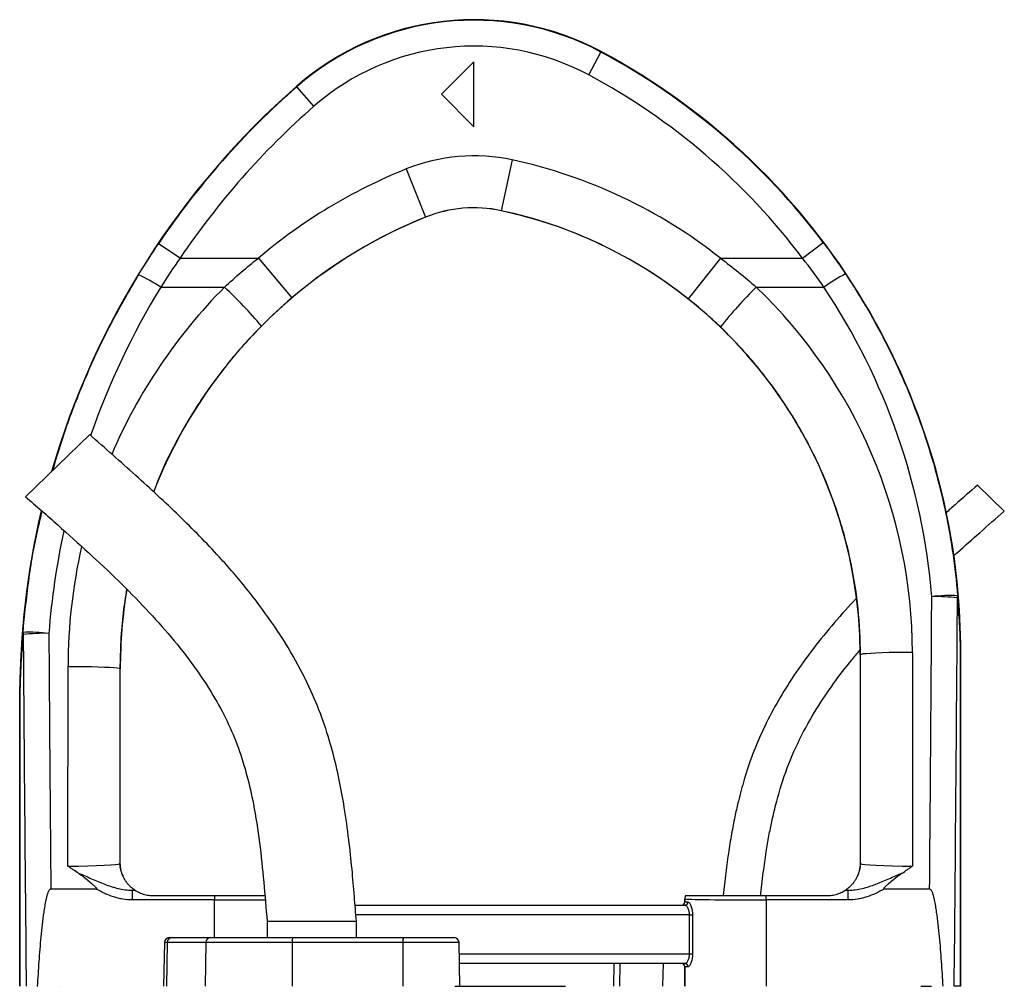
# Model space of a CAD drawing. Header units: millimetres. Extents: x 1756 to 3778, y 764 to 5009.
# Tile 12 of 12: x 2636 to 3243, y 4413 to 5009. Entities that reach past the tile are written whole.
import ezdxf

# ---------------------------------------------------------------- set-up
doc = ezdxf.new("R2010")
doc.units = ezdxf.units.MM
doc.header["$LTSCALE"] = 2

msp = doc.modelspace()

# ---------------------------------------------------------------- linework, layer by layer
at = {"color": 7, "linetype": 'Continuous', "lineweight": 25}
for p, q in [((2986.95, 4974.85), (2994.51, 4988.95)), ((2994.51, 4988.95), (2994.65, 4989.22)), ((2916.23, 4982.91), (2896.23, 4962.91)), ((2916.23, 4942.91), (2916.23, 4982.91)), ((2807.08, 4967.59), (2806.89, 4967.81)), ((2817.62, 4955.55), (2807.08, 4967.59)), ((2896.23, 4962.91), (2916.23, 4942.91)), ((2939.75, 4922.44), (2933.03, 4891.15)), ((2874.47, 4916.86), (2886.4, 4887.17)), ((2886.4, 4887.17), (2886.41, 4887.15)), ((2933.03, 4891.15), (2933.03, 4891.13)), ((2735.07, 4861.85), (2721.8, 4870.79)), ((3118.75, 4861.85), (3131.53, 4871.48)), ((2735.07, 4861.85), (2783.32, 4861.85)), ((2783.32, 4861.85), (2804.03, 4837.47)), ((3068.1, 4861.85), (3048.22, 4836.79)), ((3068.1, 4861.85), (3118.75, 4861.85)), ((2723.16, 4843.98), (2762.45, 4843.98)), ((3090.23, 4843.98), (3131.93, 4843.98)), ((2679.36, 4753.08), (2639.86, 4714.8)), ((3243.1, 4705.93), (3226.59, 4721.94)), ((3186.43, 4618.8), (3186.54, 4487.06)), ((3216.1, 4412.91), (3216.1, 4619.05)), ((3216.11, 4619.05), (3216.23, 4619.05)), ((3216.11, 4619.05), (3216.11, 4412.91)), ((3216.23, 4412.91), (3216.23, 4619.05)), ((3154.44, 4617.37), (3154.23, 4617.37)), ((3154.23, 4617.37), (3154.23, 4488.91)), ((3154.54, 4488.6), (3154.44, 4617.37)), ((2665.92, 4487.06), (2666.01, 4610.19)), ((2698.01, 4608.76), (2697.92, 4488.6)), ((2698.01, 4608.76), (2698.23, 4608.76)), ((2698.23, 4488.91), (2698.23, 4608.76)), ((2636.35, 4591.6), (2636.23, 4591.6)), ((2636.23, 4591.6), (2636.23, 4412.91)), ((2636.35, 4591.6), (2636.35, 4412.91)), ((2636.35, 4412.91), (2636.35, 4591.6)), ((2697.92, 4488.6), (2698.23, 4488.91)), ((3154.23, 4488.91), (3154.54, 4488.6)), ((2683.44, 4472.91), (2655.4, 4472.91)), ((3197.06, 4472.91), (3169.01, 4472.91)), ((2705.56, 4472.14), (2705.56, 4466.14)), ((2705.56, 4472.14), (2707.33, 4472.14)), ((2718.23, 4468.91), (2756.22, 4468.91)), ((2756.22, 4468.91), (2756.22, 4466.14)), ((3046.24, 4466.9), (3046.23, 4466.91)), ((3046.23, 4466.91), (3046.23, 4464.91)), ((3046.24, 4464.91), (3046.24, 4466.9)), ((3096.23, 4466.14), (3096.23, 4468.91)), ((3096.23, 4468.91), (3134.23, 4468.91)), ((3145.13, 4472.14), (3146.9, 4472.14)), ((3146.9, 4466.14), (3146.9, 4472.14)), ((2756.22, 4466.14), (2705.56, 4466.14)), ((2842.95, 4462.91), (3046.15, 4462.91)), ((3046.23, 4464.91), (3046.24, 4464.91)), ((3046.24, 4464.91), (3048.08, 4464.91)), ((3146.9, 4466.14), (3096.23, 4466.14)), ((3096.23, 4466.14), (3096.23, 4412.91)), ((3049.12, 4456.91), (3050.93, 4456.91)), ((3049.12, 4432.91), (3049.12, 4456.91)), ((3050.93, 4456.91), (3050.93, 4432.91)), ((2788.73, 4452.91), (2788.73, 4442.91)), ((2816.23, 4452.91), (2788.73, 4452.91)), ((2843.73, 4452.91), (2816.23, 4452.91)), ((2843.73, 4442.91), (2843.73, 4452.91)), ((2728.42, 4442.91), (2730.02, 4442.91)), ((2730.02, 4442.91), (2753.71, 4442.91)), ((2753.71, 4442.91), (2804.67, 4442.91)), ((2804.67, 4442.91), (2872.9, 4442.91)), ((2872.9, 4442.91), (2904.04, 4442.91)), ((2725.42, 4439.96), (2724.94, 4412.91)), ((2727.2, 4439.96), (2726.75, 4412.91)), ((2750.89, 4439.96), (2727.2, 4439.96)), ((2750.89, 4439.96), (2750.45, 4412.91)), ((2804.15, 4439.96), (2750.89, 4439.96)), ((2804.15, 4439.96), (2804.07, 4412.91)), ((2872.38, 4439.96), (2804.15, 4439.96)), ((2872.38, 4439.96), (2872.3, 4412.91)), ((2907.51, 4412.91), (2907.04, 4439.96)), ((3049.12, 4432.91), (3050.93, 4432.91)), ((3046.15, 4426.91), (2907.27, 4426.91)), ((3002.51, 4426.91), (3002.26, 4412.91)), ((3046.24, 4424.91), (3046.23, 4424.91)), ((3046.23, 4424.91), (3046.23, 4412.91)), ((3046.24, 4412.91), (3046.24, 4424.91)), ((3048.08, 4424.91), (3046.24, 4424.91)), ((2640.18, 4412.91), (2640.2, 4412.91)), ((2647.06, 4412.91), (2647.28, 4412.91)), ((2661.25, 4412.91), (2661.26, 4412.91)), ((2904.36, 4412.91), (2972.64, 4412.91)), ((3191.65, 4412.91), (3198.28, 4412.91)), ((3216.1, 4412.91), (3212.22, 4412.91)), ((3216.11, 4412.91), (3216.1, 4412.91))]:
    msp.add_line(p, q, dxfattribs=at)
at = {"color": 8, "linetype": 'Continuous', "lineweight": 25}
for p, q in [((2756.22, 4442.91), (2756.22, 4466.14)), ((3049.12, 4456.91), (2843.41, 4456.91)), ((2727.2, 4439.96), (2725.42, 4439.96)), ((2907.04, 4439.96), (2872.38, 4439.96)), ((2907.16, 4432.91), (3049.12, 4432.91)), ((3006.11, 4426.91), (3005.9, 4412.91)), ((3032.74, 4426.91), (3032.52, 4412.91))]:
    msp.add_line(p, q, dxfattribs=at)
at = {"color": 7, "linetype": 'Continuous', "lineweight": 25, "flags": 128}
for points in [[(3186.43, 4618.8), (3181.48, 4618.78), (3176.65, 4618.73), (3172.05, 4618.64), (3167.8, 4618.52), (3164, 4618.37), (3160.74, 4618.2), (3158.1, 4618.01), (3156.14, 4617.81), (3154.91, 4617.59), (3154.44, 4617.37)], [(2666.01, 4610.19), (2670.97, 4610.17), (2675.8, 4610.12), (2680.39, 4610.03), (2684.64, 4609.91), (2688.44, 4609.77), (2691.71, 4609.6), (2694.35, 4609.41), (2696.31, 4609.2), (2697.54, 4608.99), (2698.01, 4608.76)]]:
    msp.add_lwpolyline(points, dxfattribs=at)
at = {"color": 7, "linetype": 'Continuous', "lineweight": 25}
for centre, radius, start, end in [((2916.23, 4842.91), 166, 61.80714, 131.19948), ((2916.23, 4842.91), 165.7, 61.80714, 131.19948), ((2916.23, 4842.91), 149.7, 61.80714, 131.19948), ((2796.23, 4619.05), 419.7, 36.97436, 61.80714), ((2796.23, 4619.05), 420, 0, 61.80714), ((2796.23, 4619.05), 403.7, 36.97436, 61.80714), ((3136.23, 4591.6), 500, 131.19948, 163.89661), ((3136.23, 4591.6), 499.7, 131.19948, 146.03294), ((3136.23, 4591.6), 483.7, 131.19948, 146.03294), ((2916.23, 4812.91), 112.02, 77.87765, 111.88391), ((2874.23, 4617.37), 312.02, 51.5862, 77.87765), ((2998.23, 4608.76), 332.02, 111.88391, 130.33548), ((2916.23, 4812.91), 80.03, 77.87765, 111.88391), ((2916.23, 4812.91), 80, 77.87765, 111.88391), ((2998.23, 4608.76), 300, 111.88391, 158.7279), ((2998.23, 4608.76), 300.03, 111.88391, 130.33548), ((2874.23, 4617.37), 280.03, 51.5862, 77.87765), ((2874.23, 4617.37), 280, 0, 77.87765), ((2664.77, 4755.21), 106.25, 56.6663, 65.1068), ((3195.4, 4755.55), 108.85, 117.44383, 125.66887), ((2575.52, 4643.95), 273.78, 40.0234, 46.93739), ((3287.36, 4643.64), 281.06, 134.53798, 141.27768), ((3136.23, 4591.6), 500, 166.75971, 180), ((2998.23, 4608.76), 300, 170.67014, 180), ((3209.92, 4560.21), 93.66, 87.30057, 97.07259), ((3200.86, 4532.2), 120.98, 83.65792, 91.17253), ((3209.3, 4653.49), 5.04, 347.99738, 3.13471), ((2642.73, 4630.88), 4.47, 177.25237, 193.60855), ((2643.03, 4537.56), 93.65, 83.13892, 92.91333), ((2651.81, 4508.33), 122.24, 88.8712, 96.30252), ((2713.92, 4488.6), 16, 180.01847, 209.12583), ((3138.54, 4488.6), 16, 330.87417, 359.98153), ((2718.23, 4488.91), 20, 236.73632, 236.98128), ((3052.24, 4466.9), 6, 160.36464, 179.98206), ((3134.23, 4488.91), 20, 303.01872, 303.26368), ((3044.24, 4464.91), 2, 270.00436, 0.00436), ((3046.12, 4464.88), 1.96, 271.09784, 1.0573), ((2728.42, 4439.91), 3, 90, 179), ((2730.11, 4440), 2.91, 91.79548, 180.76755), ((2753.8, 4440), 2.91, 91.79548, 180.76755), ((2808.77, 4440.67), 4.67, 151.26706, 188.69085), ((2876.99, 4440.67), 4.67, 151.26706, 188.69085), ((2904.04, 4439.91), 3, 1, 90), ((3044.24, 4424.91), 2, 359.99564, 89.99564), ((3046.12, 4424.95), 1.96, 358.9427, 88.90216)]:
    msp.add_arc(centre, radius, start, end, dxfattribs=at)
at = {"color": 8, "linetype": 'Continuous', "lineweight": 25}
for centre, major_axis, ratio, start_param, end_param in [((3136.23, 4592.7), (0, 483.5), 1, 1.024276, 1.233998), ((2998.23, 4609.94), (0, 332.21), 1, 0.789084, 1.165564), ((3136.23, 4592.7), (0, 483.5), 1, 1.36019, 1.492437), ((2998.23, 4609.94), (0, 332.21), 1, 1.346222, 1.570015), ((2756.22, 4466.91), (50, 0), 0.01536, 4.712389, 5.395497)]:
    msp.add_ellipse(centre, major_axis=major_axis, ratio=ratio, start_param=start_param, end_param=end_param, dxfattribs=at)
at = {"color": 7, "linetype": 'Continuous', "lineweight": 25}
for centre, major_axis, ratio, start_param, end_param in [((2874.23, 4618.56), (0, 312.21), 1, 4.71317, 5.519111), ((2796.23, 4620.08), (0, 403.52), 1, 4.794455, 5.3006), ((3016.23, 5233.27), (0, 4112.94), 0.044737, 4.52645, 4.570871), ((3016.23, 5232.55), (0, 4112.94), 0.048627, 4.511762, 4.570871), ((2836.23, 5233.27), (0, 4112.94), 0.044737, 1.71787, 1.756735), ((2836.23, 5232.55), (0, 4112.94), 0.048627, 1.71787, 1.771423), ((2665.92, 4488.61), (32, 0.01), 0.048575, 4.712297, 6.265657), ((2714.23, 4488.91), (11.32, 11.32), 0.999695, 2.356347, 2.357638), ((3138.22, 4488.91), (11.32, -11.32), 0.999695, 0.783955, 0.785246), ((3186.53, 4488.61), (32, -0.01), 0.048575, 3.15912, 4.712481), ((2665.92, 4472.62), (48, 0), 0.017486, 5.683962, 5.749965), ((3052.23, 4466.91), (-4.24, 4.24), 0.999695, 0.445606, 0.785246), ((3096.23, 4466.91), (50, 0), 0.01536, 3.159046, 4.712389), ((3186.53, 4472.62), (48, 0), 0.017486, 3.674813, 3.740816), ((3044.23, 4464.91), (-2, 0), 0.999848, 1.570796, 3.141593), ((3044.23, 4424.91), (2, 0), 0.999848, 0, 1.570796)]:
    msp.add_ellipse(centre, major_axis=major_axis, ratio=ratio, start_param=start_param, end_param=end_param, dxfattribs=at)
for points in [[(2709.5, 4851.59), (2713.45, 4858.08), (2717.55, 4864.48), (2721.8, 4870.79)], [(3131.53, 4871.48), (3136.28, 4865.16), (3140.85, 4858.72), (3145.23, 4852.15)], [(2735.07, 4861.85), (2730.95, 4855.99), (2726.98, 4850.03), (2723.16, 4843.98)], [(2762.45, 4843.98), (2769.16, 4850.23), (2776.11, 4856.19), (2783.32, 4861.85)], [(3068.1, 4861.85), (3075.75, 4856.23), (3083.13, 4850.28), (3090.23, 4843.98)], [(3131.93, 4843.98), (3127.71, 4850.06), (3123.31, 4856.02), (3118.75, 4861.85)], [(2804.03, 4837.47), (2797.5, 4831.92), (2791.21, 4826.1), (2785.17, 4820.02)], [(3068.08, 4819.46), (3061.73, 4825.54), (3055.11, 4831.32), (3048.22, 4836.79)], [(3216.1, 4619.05), (3216.1, 4619.05), (3216.11, 4619.05), (3216.11, 4619.05)], [(2636.35, 4591.6), (2636.35, 4591.6), (2636.35, 4591.6), (2636.35, 4591.6)]]:
    msp.add_open_spline(points, degree=3, dxfattribs=at)
at = {"color": 8, "linetype": 'Continuous', "lineweight": 25}
for points, knots in [([(2656.65, 4731.07), (2659.22, 4739.65), (2664.9, 4758.65), (2676.59, 4788.33), (2691.27, 4820.19), (2703.41, 4841.1), (2709.5, 4851.59)], [0, 0, 0, 0, 0.203588, 0.450612, 0.724582, 1, 1, 1, 1]), ([(2785.17, 4820.02), (2781.47, 4816.17), (2774.06, 4808.48), (2763.71, 4796.16), (2753.96, 4783.29), (2743.23, 4767.44), (2732.26, 4748.3), (2723.58, 4730.78), (2719.77, 4720.27), (2718.79, 4717.59)], [0, 0, 0, 0, 0.130259, 0.260517, 0.392288, 0.52406, 0.727177, 0.930295, 1, 1, 1, 1]), ([(2638.27, 4631.09), (2639.32, 4641.7), (2641.44, 4662.94), (2645.62, 4687.88), (2649.17, 4702.01), (2650.11, 4705.78)], [0, 0, 0, 0, 0.422546, 0.845962, 1, 1, 1, 1]), ([(2702.13, 4657.72), (2701.38, 4652.9), (2699.74, 4642.39), (2698.33, 4626.03), (2698.12, 4614.52), (2698.01, 4608.76)], [0, 0, 0, 0, 0.2977249, 0.6488624, 1, 1, 1, 1])]:
    msp.add_open_spline(points, degree=3, knots=knots, dxfattribs=at)
at = {"color": 7, "linetype": 'Continuous', "lineweight": 25}
for points, knots in [([(3145.23, 4852.15), (3150.17, 4844.75), (3154.86, 4837.2), (3161.54, 4825.66), (3163.71, 4821.77), (3167.91, 4813.96), (3169.94, 4810.02), (3179.77, 4790.24), (3186.59, 4774.03), (3198.16, 4740.83), (3202.91, 4723.84), (3207.52, 4702.12), (3208.38, 4697.75), (3209.95, 4689.01), (3210.66, 4684.62), (3212.59, 4671.45), (3213.6, 4662.63), (3214.33, 4653.76)], [0, 0, 0, 0, 0.125, 0.125, 0.1875, 0.1875, 0.25, 0.25, 0.5, 0.5, 0.75, 0.75, 0.8125, 0.8125, 0.875, 0.875, 1, 1, 1, 1]), ([(3154.44, 4617.37), (3154.43, 4626.84), (3153.94, 4636.26), (3152.03, 4654.98), (3150.6, 4664.28), (3147.75, 4678.16), (3146.68, 4682.78), (3144.31, 4691.91), (3143.02, 4696.43), (3138.81, 4709.86), (3135.57, 4718.63), (3128.24, 4735.8), (3124.14, 4744.21), (3117.34, 4756.54), (3114.96, 4760.61), (3111.23, 4766.63), (3109.96, 4768.63), (3107.37, 4772.59), (3106.05, 4774.55), (3099.34, 4784.26), (3093.6, 4791.72), (3081.4, 4806.04), (3074.93, 4812.9), (3068.08, 4819.46)], [0, 0, 0, 0, 0.125, 0.125, 0.25, 0.25, 0.3125, 0.3125, 0.375, 0.375, 0.5, 0.5, 0.625, 0.625, 0.6875, 0.6875, 0.71875, 0.71875, 0.75, 0.75, 0.875, 0.875, 1, 1, 1, 1]), ([(2843.73, 4452.91), (2843.33, 4458.05), (2842.51, 4468.77), (2841.07, 4485.58), (2839.11, 4503.9), (2836.55, 4522.27), (2833.24, 4540.51), (2829.08, 4558.28), (2823.48, 4576.72), (2815.56, 4596.37), (2804.95, 4616.84), (2791.66, 4637.79), (2776.37, 4658.16), (2757.39, 4680.1), (2734.42, 4703.4), (2707.5, 4728.32), (2688.85, 4744.73), (2679.36, 4753.08)], [0, 0, 0, 0, 0.043406, 0.090631, 0.142151, 0.198664, 0.246894, 0.298241, 0.3524, 0.409137, 0.476507, 0.546402, 0.617933, 0.690926, 0.790712, 0.893453, 1, 1, 1, 1]), ([(3226.59, 4721.94), (3221.98, 4717.9), (3215.45, 4712.18), (3208.96, 4706.39), (3207.05, 4704.68)], [0, 0, 0, 0, 0.704693, 1, 1, 1, 1]), ([(2639.86, 4714.8), (2646.48, 4709.01), (2659.55, 4697.55), (2678.71, 4680.35), (2696.95, 4663.19), (2714, 4645.95), (2729.6, 4628.54), (2743.52, 4610.86), (2755.07, 4593.54), (2764.27, 4576.56), (2771.26, 4559.91), (2776.52, 4542.8), (2780.89, 4523.31), (2784.23, 4501.37), (2786.74, 4477.18), (2788.07, 4460.98), (2788.73, 4452.91)], [0, 0, 0, 0, 0.084022, 0.1662, 0.246111, 0.323427, 0.397904, 0.469469, 0.538288, 0.596654, 0.653835, 0.710577, 0.767575, 0.844652, 0.922573, 1, 1, 1, 1]), ([(3211.77, 4678.14), (3212.64, 4678.94), (3217.97, 4683.81), (3228.43, 4693.05), (3238.04, 4701.49), (3243.1, 4705.93)], [0, 0, 0, 0, 0.0844566, 0.5172352, 1, 1, 1, 1]), ([(3151.76, 4651.93), (3151.29, 4651.43), (3146.11, 4646.01), (3136.6, 4635.26), (3123.69, 4619.28), (3112.37, 4603.26), (3102.62, 4587.37), (3094.53, 4571.86), (3087.86, 4556.22), (3083.61, 4543.5), (3080.88, 4533.87), (3079.02, 4526.58), (3077.1, 4518.08), (3075.09, 4507.84), (3073.13, 4495.94), (3071.32, 4482.77), (3070.34, 4473.59), (3069.84, 4468.91)], [0, 0, 0, 0, 0.010076, 0.109631, 0.209802, 0.310362, 0.396343, 0.482254, 0.56603, 0.644661, 0.678211, 0.712476, 0.75473, 0.805653, 0.865005, 0.931171, 1, 1, 1, 1]), ([(3216.1, 4619.05), (3216.1, 4619.47), (3216.1, 4619.88), (3216.09, 4620.7), (3216.09, 4621.11), (3216.07, 4622.29), (3216.06, 4623.05), (3216.03, 4624.52), (3216.01, 4625.25), (3215.97, 4626.67), (3215.95, 4627.37), (3215.87, 4629.47), (3215.82, 4630.84), (3215.69, 4633.58), (3215.61, 4634.94), (3215.37, 4639), (3215.19, 4641.7), (3214.75, 4647.07), (3214.5, 4649.76), (3214.23, 4652.44)], [0, 0, 0, 0, 0.03125, 0.03125, 0.0625, 0.0625, 0.125, 0.125, 0.1875, 0.1875, 0.25, 0.25, 0.375, 0.375, 0.5, 0.5, 0.75, 0.75, 1, 1, 1, 1]), ([(3214.33, 4653.76), (3214.59, 4650.96), (3214.83, 4648.15), (3215.25, 4642.53), (3215.43, 4639.71), (3215.65, 4635.47), (3215.72, 4634.05), (3215.84, 4631.19), (3215.9, 4629.76), (3215.97, 4627.59), (3215.99, 4626.86), (3216.03, 4625.38), (3216.04, 4624.63), (3216.07, 4623.1), (3216.09, 4622.33), (3216.1, 4621.12), (3216.1, 4620.71), (3216.11, 4619.88), (3216.11, 4619.47), (3216.11, 4619.05)], [0, 0, 0, 0, 0.25, 0.25, 0.5, 0.5, 0.625, 0.625, 0.75, 0.75, 0.8125, 0.8125, 0.875, 0.875, 0.9375, 0.9375, 0.96875, 0.96875, 1, 1, 1, 1]), ([(2636.35, 4591.6), (2636.35, 4592.55), (2636.35, 4593.47), (2636.37, 4595.26), (2636.38, 4596.15), (2636.41, 4597.88), (2636.43, 4598.72), (2636.47, 4600.4), (2636.5, 4601.23), (2636.57, 4603.7), (2636.63, 4605.33), (2636.76, 4608.58), (2636.83, 4610.2), (2637.08, 4615.04), (2637.27, 4618.26), (2637.72, 4624.68), (2637.98, 4627.89), (2638.27, 4631.09)], [0, 0, 0, 0, 0.0625, 0.0625, 0.125, 0.125, 0.1875, 0.1875, 0.25, 0.25, 0.375, 0.375, 0.5, 0.5, 0.75, 0.75, 1, 1, 1, 1]), ([(2638.39, 4629.83), (2638.08, 4626.74), (2637.82, 4623.66), (2637.34, 4617.47), (2637.14, 4614.37), (2636.88, 4609.7), (2636.8, 4608.14), (2636.66, 4605.01), (2636.6, 4603.43), (2636.52, 4601.04), (2636.49, 4600.24), (2636.45, 4598.61), (2636.43, 4597.79), (2636.39, 4596.11), (2636.38, 4595.24), (2636.37, 4593.91), (2636.36, 4593.46), (2636.36, 4592.55), (2636.35, 4592.07), (2636.35, 4591.6)], [0, 0, 0, 0, 0.25, 0.25, 0.5, 0.5, 0.625, 0.625, 0.75, 0.75, 0.8125, 0.8125, 0.875, 0.875, 0.9375, 0.9375, 0.96875, 0.96875, 1, 1, 1, 1]), ([(3092.92, 4468.91), (3092.96, 4469.34), (3093.47, 4474.69), (3094.64, 4484.11), (3096.39, 4496.33), (3098.16, 4506.54), (3100.01, 4515.62), (3103.02, 4528.44), (3108.03, 4545.21), (3116.6, 4565.26), (3126.76, 4583.37), (3137.75, 4599.62), (3146.74, 4611.5), (3152.46, 4618.11), (3154.15, 4620.07)], [0, 0, 0, 0, 0.007676, 0.097132, 0.171296, 0.230494, 0.284154, 0.33851, 0.468129, 0.599456, 0.73129, 0.842311, 0.953297, 1, 1, 1, 1]), ([(2672.4, 4482.61), (2671.31, 4483.33), (2670.22, 4484.06), (2668.6, 4485.18), (2668.06, 4485.55), (2666.99, 4486.3), (2666.45, 4486.68), (2665.92, 4487.06)], [0, 0, 0, 0, 0.5, 0.5, 0.75, 0.75, 1, 1, 1, 1]), ([(2699.94, 4480.82), (2699.77, 4481.2), (2699.6, 4481.61), (2699.27, 4482.52), (2699.11, 4483), (2698.88, 4483.83), (2698.81, 4484.13), (2698.66, 4484.76), (2698.59, 4485.1), (2698.46, 4485.87), (2698.39, 4486.3), (2698.31, 4487.09), (2698.28, 4487.38), (2698.25, 4487.89), (2698.24, 4488.07), (2698.23, 4488.46), (2698.23, 4488.67), (2698.23, 4488.89)], [0, 0, 0, 0, 0.25, 0.25, 0.5, 0.5, 0.625, 0.625, 0.75, 0.75, 0.875, 0.875, 0.9375, 0.9375, 0.96875, 0.96875, 1, 1, 1, 1]), ([(3154.23, 4488.89), (3154.23, 4488.67), (3154.22, 4488.47), (3154.21, 4488.07), (3154.2, 4487.89), (3154.17, 4487.39), (3154.15, 4487.1), (3154.09, 4486.58), (3154.06, 4486.34), (3154, 4485.9), (3153.97, 4485.7), (3153.87, 4485.12), (3153.8, 4484.78), (3153.65, 4484.14), (3153.58, 4483.85), (3153.35, 4483.01), (3153.18, 4482.52), (3152.85, 4481.62), (3152.69, 4481.2), (3152.51, 4480.82)], [0, 0, 0, 0, 0.03125, 0.03125, 0.0625, 0.0625, 0.125, 0.125, 0.1875, 0.1875, 0.25, 0.25, 0.375, 0.375, 0.5, 0.5, 0.75, 0.75, 1, 1, 1, 1]), ([(3180.05, 4482.61), (3181.15, 4483.33), (3182.23, 4484.06), (3183.85, 4485.18), (3184.39, 4485.55), (3185.46, 4486.3), (3186, 4486.68), (3186.54, 4487.06)], [0, 0, 0, 0, 0.5, 0.5, 0.75, 0.75, 1, 1, 1, 1]), ([(2672.4, 4482.61), (2673.79, 4482.12), (2675.16, 4481.57), (2677.86, 4480.43), (2679.21, 4479.84), (2683.23, 4478.09), (2685.9, 4476.92), (2689.96, 4475.36), (2691.33, 4474.87), (2694.09, 4473.98), (2695.49, 4473.58), (2699.74, 4472.56), (2702.62, 4472.13), (2705.56, 4472.14)], [0, 0, 0, 0, 0.125, 0.125, 0.25, 0.25, 0.5, 0.5, 0.625, 0.625, 0.75, 0.75, 1, 1, 1, 1]), ([(2683.44, 4472.91), (2683.52, 4472.91), (2683.61, 4472.92), (2683.71, 4472.98), (2683.74, 4473.01), (2683.76, 4473.09), (2683.75, 4473.13), (2683.72, 4473.25), (2683.67, 4473.32), (2683.59, 4473.45), (2683.54, 4473.51), (2683.28, 4473.82), (2683.06, 4474.04), (2682.36, 4474.7), (2681.88, 4475.11), (2680.42, 4476.35), (2679.44, 4477.16), (2677.48, 4478.77), (2676.49, 4479.58), (2674.48, 4481.14), (2673.47, 4481.91), (2672.4, 4482.61)], [0, 0, 0, 0, 0.015625, 0.015625, 0.023437, 0.023437, 0.03125, 0.03125, 0.046875, 0.046875, 0.0625, 0.0625, 0.125, 0.125, 0.25, 0.25, 0.5, 0.5, 0.75, 0.75, 1, 1, 1, 1]), ([(2707.26, 4472.19), (2707.2, 4472.23), (2706.93, 4472.4), (2706.2, 4472.93), (2705.9, 4473.16), (2705.22, 4473.72), (2704.83, 4474.05), (2704.01, 4474.83), (2703.58, 4475.28), (2702.7, 4476.29), (2702.25, 4476.86), (2701.41, 4478.06), (2701.02, 4478.7), (2700.51, 4479.62), (2700.36, 4479.92), (2700.1, 4480.45), (2700, 4480.68), (2699.94, 4480.82)], [0, 0, 0, 0, 0.25, 0.25, 0.375, 0.375, 0.5, 0.5, 0.625, 0.625, 0.75, 0.75, 0.875, 0.875, 0.9375, 0.9375, 1, 1, 1, 1]), ([(3152.51, 4480.82), (3152.46, 4480.68), (3152.35, 4480.46), (3152.1, 4479.93), (3151.95, 4479.63), (3151.44, 4478.71), (3151.05, 4478.07), (3150.22, 4476.87), (3149.78, 4476.31), (3148.9, 4475.3), (3148.46, 4474.85), (3147.21, 4473.65), (3146.51, 4473.11), (3145.77, 4472.58), (3145.58, 4472.45), (3145.31, 4472.26), (3145.23, 4472.21), (3145.2, 4472.19)], [0, 0, 0, 0, 0.0625, 0.0625, 0.125, 0.125, 0.25, 0.25, 0.375, 0.375, 0.5, 0.5, 0.75, 0.75, 0.875, 0.875, 1, 1, 1, 1]), ([(3146.9, 4472.14), (3149.84, 4472.13), (3152.71, 4472.56), (3156.96, 4473.58), (3158.36, 4473.98), (3161.13, 4474.87), (3162.49, 4475.36), (3166.56, 4476.92), (3169.23, 4478.09), (3173.25, 4479.84), (3174.59, 4480.43), (3177.3, 4481.57), (3178.66, 4482.12), (3180.05, 4482.61)], [0, 0, 0, 0, 0.25, 0.25, 0.375, 0.375, 0.5, 0.5, 0.75, 0.75, 0.875, 0.875, 1, 1, 1, 1]), ([(3180.05, 4482.61), (3178.98, 4481.91), (3177.97, 4481.14), (3175.96, 4479.57), (3174.98, 4478.77), (3173.01, 4477.16), (3172.03, 4476.35), (3170.57, 4475.11), (3170.09, 4474.7), (3169.4, 4474.04), (3169.17, 4473.82), (3168.92, 4473.51), (3168.87, 4473.45), (3168.78, 4473.32), (3168.74, 4473.24), (3168.7, 4473.13), (3168.7, 4473.09), (3168.72, 4473.01), (3168.74, 4472.98), (3168.85, 4472.92), (3168.93, 4472.91), (3169.01, 4472.91)], [0, 0, 0, 0, 0.25, 0.25, 0.5, 0.5, 0.75, 0.75, 0.875, 0.875, 0.9375, 0.9375, 0.953125, 0.953125, 0.96875, 0.96875, 0.976563, 0.976563, 0.984375, 0.984375, 1, 1, 1, 1]), ([(2655.4, 4472.91), (2655.23, 4472.91), (2655.08, 4472.85), (2654.81, 4472.68), (2654.69, 4472.56), (2654.37, 4472.2), (2654.21, 4471.92), (2653.76, 4471.07), (2653.54, 4470.47), (2653.14, 4469.25), (2652.96, 4468.64), (2652.64, 4467.4), (2652.5, 4466.78), (2652.09, 4464.91), (2651.86, 4463.66), (2651.42, 4461.15), (2651.23, 4459.88), (2650.68, 4456.09), (2650.36, 4453.56), (2649.79, 4448.5), (2649.53, 4445.96), (2648.81, 4438.35), (2648.41, 4433.27), (2647.68, 4423.09), (2647.35, 4418), (2647.06, 4412.91)], [0, 0, 0, 0, 0.007813, 0.007813, 0.015625, 0.015625, 0.03125, 0.03125, 0.0625, 0.0625, 0.09375, 0.09375, 0.125, 0.125, 0.1875, 0.1875, 0.25, 0.25, 0.375, 0.375, 0.5, 0.5, 0.75, 0.75, 1, 1, 1, 1]), ([(2705.56, 4466.14), (2703.59, 4466.14), (2701.65, 4466.32), (2698.78, 4466.81), (2697.83, 4467.01), (2695.94, 4467.48), (2695, 4467.76), (2690.34, 4469.27), (2686.83, 4470.95), (2683.44, 4472.91)], [0, 0, 0, 0, 0.25, 0.25, 0.375, 0.375, 0.5, 0.5, 1, 1, 1, 1]), ([(3169.01, 4472.91), (3165.62, 4470.95), (3162.11, 4469.27), (3157.45, 4467.76), (3156.51, 4467.48), (3154.62, 4467.01), (3153.67, 4466.81), (3150.8, 4466.32), (3148.86, 4466.14), (3146.9, 4466.14)], [0, 0, 0, 0, 0.5, 0.5, 0.625, 0.625, 0.75, 0.75, 1, 1, 1, 1]), ([(3205.4, 4412.91), (3205.1, 4418.01), (3204.78, 4423.1), (3204.05, 4433.28), (3203.64, 4438.36), (3202.92, 4445.98), (3202.66, 4448.52), (3202.09, 4453.59), (3201.77, 4456.12), (3201.22, 4459.91), (3201.03, 4461.17), (3200.59, 4463.68), (3200.36, 4464.94), (3199.95, 4466.81), (3199.8, 4467.43), (3199.48, 4468.66), (3199.31, 4469.28), (3198.91, 4470.49), (3198.68, 4471.09), (3198.24, 4471.94), (3198.07, 4472.21), (3197.76, 4472.57), (3197.64, 4472.68), (3197.37, 4472.85), (3197.22, 4472.91), (3197.06, 4472.91)], [0, 0, 0, 0, 0.25, 0.25, 0.5, 0.5, 0.625, 0.625, 0.75, 0.75, 0.8125, 0.8125, 0.875, 0.875, 0.90625, 0.90625, 0.9375, 0.9375, 0.96875, 0.96875, 0.984375, 0.984375, 0.992187, 0.992187, 1, 1, 1, 1]), ([(2707.33, 4472.14), (2707.34, 4472.14), (2707.38, 4472.11), (2707.52, 4472.02), (2707.62, 4471.96), (2707.99, 4471.73), (2708.33, 4471.53), (2709.12, 4471.1), (2709.57, 4470.87), (2710.52, 4470.45), (2711.02, 4470.25), (2712.06, 4469.88), (2712.6, 4469.71), (2713.69, 4469.42), (2714.25, 4469.3), (2715.92, 4469.01), (2717.07, 4468.91), (2718.23, 4468.91)], [0, 0, 0, 0, 0.0625, 0.0625, 0.125, 0.125, 0.25, 0.25, 0.375, 0.375, 0.5, 0.5, 0.625, 0.625, 0.75, 0.75, 1, 1, 1, 1]), ([(2756.22, 4468.91), (2758.24, 4468.91), (2762.28, 4468.91), (2769.02, 4468.91), (2776.21, 4468.91), (2782.69, 4468.91), (2786.1, 4468.91), (2787.36, 4468.91)], [0, 0, 0, 0, 0.179408, 0.358817, 0.606861, 0.854903, 1, 1, 1, 1]), ([(3046.59, 4468.91), (3046.67, 4468.91), (3047.06, 4468.91), (3048.1, 4468.91), (3048.52, 4468.91), (3049.52, 4468.91), (3050.08, 4468.91), (3051.99, 4468.91), (3053.54, 4468.91), (3057.21, 4468.91), (3059.27, 4468.91), (3062.69, 4468.91), (3063.89, 4468.91), (3066.38, 4468.91), (3067.7, 4468.91), (3071.72, 4468.91), (3074.54, 4468.91), (3078.97, 4468.91), (3080.48, 4468.91), (3083.57, 4468.91), (3085.12, 4468.91), (3089.83, 4468.91), (3093.01, 4468.91), (3096.23, 4468.91)], [0, 0, 0, 0, 0.125, 0.125, 0.1875, 0.1875, 0.25, 0.25, 0.375, 0.375, 0.5, 0.5, 0.5625, 0.5625, 0.625, 0.625, 0.75, 0.75, 0.8125, 0.8125, 0.875, 0.875, 1, 1, 1, 1]), ([(3134.23, 4468.91), (3135.38, 4468.91), (3136.52, 4469.01), (3138.19, 4469.3), (3138.74, 4469.42), (3139.84, 4469.71), (3140.38, 4469.87), (3141.42, 4470.24), (3141.93, 4470.45), (3142.88, 4470.87), (3143.33, 4471.1), (3143.92, 4471.42), (3144.11, 4471.52), (3144.44, 4471.71), (3144.59, 4471.8), (3144.84, 4471.96), (3144.94, 4472.02), (3145.08, 4472.11), (3145.12, 4472.14), (3145.13, 4472.14)], [0, 0, 0, 0, 0.25, 0.25, 0.375, 0.375, 0.5, 0.5, 0.625, 0.625, 0.75, 0.75, 0.8125, 0.8125, 0.875, 0.875, 0.9375, 0.9375, 1, 1, 1, 1]), ([(3049.12, 4456.91), (3049.12, 4457.33), (3049.09, 4457.74), (3048.99, 4458.54), (3048.91, 4458.94), (3048.62, 4460.04), (3048.35, 4460.7), (3047.9, 4461.5), (3047.74, 4461.74), (3047.42, 4462.16), (3047.26, 4462.33), (3046.93, 4462.62), (3046.77, 4462.73), (3046.45, 4462.87), (3046.3, 4462.91), (3046.15, 4462.91)], [0, 0, 0, 0, 0.125, 0.125, 0.25, 0.25, 0.5, 0.5, 0.625, 0.625, 0.75, 0.75, 0.875, 0.875, 1, 1, 1, 1]), ([(3048.08, 4464.91), (3048.22, 4464.91), (3048.37, 4464.86), (3048.69, 4464.65), (3048.85, 4464.5), (3049.17, 4464.1), (3049.33, 4463.85), (3049.64, 4463.27), (3049.8, 4462.94), (3050.08, 4462.21), (3050.22, 4461.81), (3050.46, 4460.94), (3050.57, 4460.48), (3050.74, 4459.51), (3050.81, 4459), (3050.91, 4457.97), (3050.93, 4457.45), (3050.93, 4456.91)], [0, 0, 0, 0, 0.125, 0.125, 0.25, 0.25, 0.375, 0.375, 0.5, 0.5, 0.625, 0.625, 0.75, 0.75, 0.875, 0.875, 1, 1, 1, 1]), ([(3046.15, 4426.91), (3046.3, 4426.91), (3046.45, 4426.95), (3046.76, 4427.1), (3046.93, 4427.21), (3047.25, 4427.49), (3047.42, 4427.67), (3047.74, 4428.08), (3047.9, 4428.32), (3048.2, 4428.86), (3048.34, 4429.15), (3048.6, 4429.79), (3048.72, 4430.15), (3048.91, 4430.88), (3048.98, 4431.27), (3049.09, 4432.07), (3049.12, 4432.49), (3049.12, 4432.91)], [0, 0, 0, 0, 0.125, 0.125, 0.25, 0.25, 0.375, 0.375, 0.5, 0.5, 0.625, 0.625, 0.75, 0.75, 0.875, 0.875, 1, 1, 1, 1]), ([(3050.93, 4432.91), (3050.93, 4432.38), (3050.91, 4431.84), (3050.81, 4430.8), (3050.74, 4430.3), (3050.57, 4429.34), (3050.46, 4428.87), (3050.22, 4428.01), (3050.08, 4427.61), (3049.8, 4426.88), (3049.64, 4426.54), (3049.33, 4425.97), (3049.17, 4425.73), (3048.84, 4425.32), (3048.68, 4425.17), (3048.37, 4424.96), (3048.22, 4424.91), (3048.08, 4424.91)], [0, 0, 0, 0, 0.125, 0.125, 0.25, 0.25, 0.375, 0.375, 0.5, 0.5, 0.625, 0.625, 0.75, 0.75, 0.875, 0.875, 1, 1, 1, 1])]:
    msp.add_open_spline(points, degree=3, knots=knots, dxfattribs=at)

doc.saveas('drawing.dxf')
